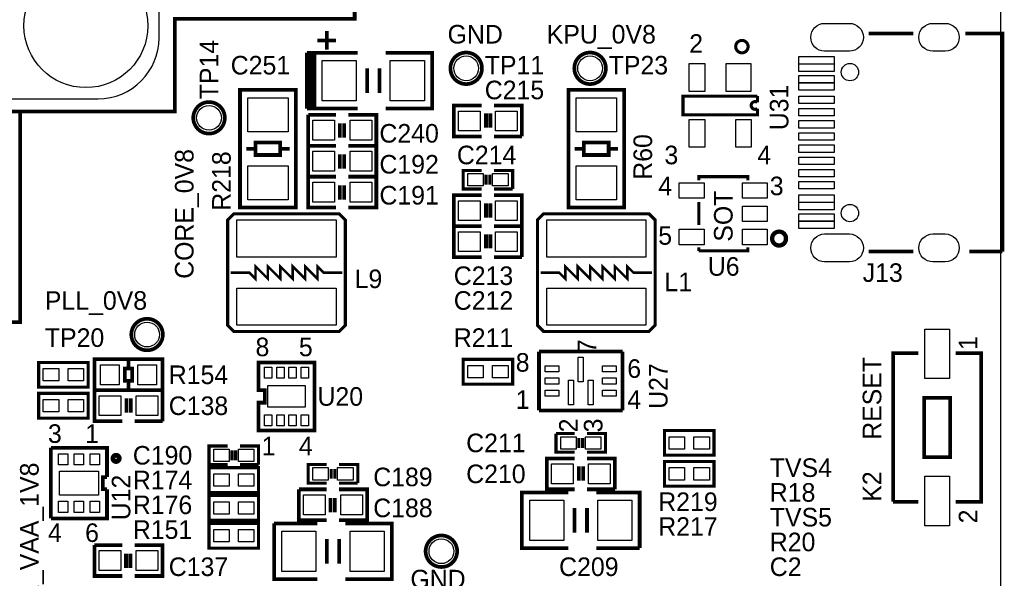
# Model space of a CAD drawing. Extents: x 0 to 83, y 0 to 145.
# Tile 17 of 21: x 40 to 80, y 43 to 66. Entities that reach past the tile are written whole.
import ezdxf

# ---------------------------------------------------------------- set-up
doc = ezdxf.new("R2010")
doc.units = 0
for name, color, linetype in [('BG_OUTLINE', 7, 'CONTINUOUS'), ('BG_SILKSCREEN_TOP', 7, 'CONTINUOUS'), ('PG_SILKSCREEN_TOP', 7, 'CONTINUOUS'), ('PIN_TOP', 12, 'CONTINUOUS'), ('RD_SILKSCREEN_TOP', 7, 'CONTINUOUS')]:
    doc.layers.add(name, color=color, linetype=linetype)

msp = doc.modelspace()

# ---------------------------------------------------------------- linework, layer by layer
at = {"layer": 'BG_OUTLINE'}
msp.add_lwpolyline([(1.999996, 139.999974), (78.068424, 139.999974, -0.414214), (80.06842, 137.999978), (80.06842, 1.999996, -0.414214), (78.068424, 0), (1.999996, 0, -0.414214), (0, 1.999996), (0, 56.291734)], format="xyb", dxfattribs=at)
at = {"layer": 'BG_SILKSCREEN_TOP', "const_width": 0.1524}
msp.add_lwpolyline([(40.64, 62.484), (39.878, 62.484), (39.878, 53.848), (36.322, 53.848), (36.322, 62.484), (46.228, 62.484), (46.228, 66.294), (53.594, 66.294), (53.594, 67.31)], dxfattribs=at)
at = {"layer": 'PG_SILKSCREEN_TOP'}
for points in [[(45.574966, 65.509902), (45.574966, 94.509844)], [(45.574966, 65.509902), (45.574966, 66.54546)], [(14.075156, 63.00978), (43.075098, 63.00978)]]:
    msp.add_lwpolyline(points, dxfattribs=at)
for points, const_width in [([(52.451, 65.024), (52.451, 65.786)], 0.1524), ([(52.07, 65.405), (52.832, 65.405)], 0.1524), ([(76.499974, 65.683892), (74.671174, 65.683892)], 0.1524), ([(80.149954, 56.744108), (80.149954, 65.683892), (78.633574, 65.683892)], 0.1524), ([(51.6382, 62.611), (51.6382, 64.897)], 0.1524), ([(51.6382, 64.897), (53.4162, 64.897)], 0.1524), ([(51.7906, 62.611), (51.7906, 64.897)], 0.1524), ([(51.943, 64.897), (53.721, 64.897)], 0.1524), ([(53.721, 62.611), (51.943, 62.611), (51.943, 64.897)], 0.1524), ([(54.864, 64.897), (56.769, 64.897), (56.769, 62.611), (54.864, 62.611)], 0.1524), ([(54.102, 64.262), (54.102, 63.246)], 0.1524), ([(54.61, 64.262), (54.61, 63.246)], 0.1524), ([(48.895, 58.547), (48.895, 63.373), (51.181, 63.373), (51.181, 58.547), (48.895, 58.547)], 0.1524), ([(62.357, 58.547), (62.357, 63.373), (64.643, 63.373), (64.643, 58.547), (62.357, 58.547)], 0.1524), ([(70.104, 63.119), (67.056, 63.119), (67.056, 62.357), (70.104, 62.357), (70.104, 62.611)], 0.127), ([(70.104, 62.865), (70.104, 63.119)], 0.127), ([(53.4162, 62.611), (51.6382, 62.611)], 0.1524), ([(58.801, 61.468), (57.658, 61.468), (57.658, 62.738), (58.801, 62.738)], 0.1524), ([(59.309, 62.738), (60.452, 62.738), (60.452, 61.468)], 0.1524), ([(51.689, 62.357), (52.832, 62.357)], 0.1524), ([(52.832, 61.087), (51.689, 61.087), (51.689, 62.357)], 0.1524), ([(53.34, 62.357), (54.483, 62.357), (54.483, 61.087), (53.34, 61.087)], 0.1524), ([(58.9788, 61.8236), (58.9788, 62.4078)], 0.1524), ([(59.1566, 61.8236), (59.1566, 62.4078)], 0.1524), ([(52.9844, 62.0014), (52.9844, 61.4172)], 0.1524), ([(53.1622, 62.0014), (53.1622, 61.4172)], 0.1524), ([(60.452, 61.468), (59.309, 61.468)], 0.1524), ([(49.149, 60.96), (49.53, 60.96)], 0.1524), ([(49.53, 60.706), (49.53, 61.214), (50.546, 61.214), (50.546, 60.706), (49.53, 60.706)], 0.1524), ([(50.927, 60.96), (50.546, 60.96)], 0.1524), ([(51.689, 61.087), (52.832, 61.087)], 0.1524), ([(52.832, 59.817), (51.689, 59.817), (51.689, 61.087)], 0.1524), ([(53.34, 61.087), (54.483, 61.087), (54.483, 59.817), (53.34, 59.817)], 0.1524), ([(62.611, 60.96), (62.992, 60.96)], 0.1524), ([(62.992, 60.706), (62.992, 61.214), (64.008, 61.214), (64.008, 60.706), (62.992, 60.706)], 0.1524), ([(64.389, 60.96), (64.008, 60.96)], 0.1524), ([(52.9844, 60.7314), (52.9844, 60.1472)], 0.1524), ([(53.1622, 60.7314), (53.1622, 60.1472)], 0.1524), ([(51.689, 59.817), (52.832, 59.817)], 0.1524), ([(52.832, 58.547), (51.689, 58.547), (51.689, 59.817)], 0.1524), ([(53.34, 59.817), (54.483, 59.817), (54.483, 58.547), (53.34, 58.547)], 0.1524), ([(58.801, 59.309), (58.039, 59.309), (58.039, 60.071), (58.801, 60.071)], 0.127), ([(58.9788, 59.4868), (58.9788, 59.8932)], 0.127), ([(59.1312, 59.4868), (59.1312, 59.8932)], 0.127), ([(59.309, 60.071), (60.071, 60.071), (60.071, 59.309)], 0.127), ([(67.698874, 59.6646), (67.698874, 59.817), (69.715126, 59.817), (69.715126, 59.6646)], 0.127), ([(52.9844, 59.4614), (52.9844, 58.8772)], 0.1524), ([(53.1622, 59.4614), (53.1622, 58.8772)], 0.1524), ([(60.071, 59.309), (59.309, 59.309)], 0.127), ([(58.801, 57.785), (57.658, 57.785), (57.658, 59.055), (58.801, 59.055)], 0.1524), ([(59.309, 59.055), (60.452, 59.055), (60.452, 57.785)], 0.1524), ([(58.9788, 58.1406), (58.9788, 58.7248)], 0.1524), ([(59.1566, 58.1406), (59.1566, 58.7248)], 0.1524), ([(67.698874, 57.8358), (67.698874, 58.7756)], 0.127), ([(48.387, 58.039), (48.387, 53.721), (48.641, 53.467), (52.959, 53.467), (53.213, 53.721), (53.213, 58.039), (52.959, 58.293), (48.641, 58.293), (48.387, 58.039)], 0.127), ([(61.087, 58.039), (61.087, 53.721), (61.341, 53.467), (65.659, 53.467), (65.913, 53.721), (65.913, 58.039), (65.659, 58.293), (61.341, 58.293), (61.087, 58.039)], 0.127), ([(58.801, 56.515), (57.658, 56.515), (57.658, 57.785), (58.801, 57.785)], 0.1524), ([(60.452, 57.785), (59.309, 57.785)], 0.1524), ([(59.309, 57.785), (60.452, 57.785), (60.452, 56.515)], 0.1524), ([(58.9788, 56.8706), (58.9788, 57.4548)], 0.1524), ([(59.1566, 56.8706), (59.1566, 57.4548)], 0.1524), ([(67.698874, 56.769), (67.698874, 56.9214)], 0.127), ([(69.715126, 56.9214), (69.715126, 56.769), (67.9958, 56.769)], 0.127), ([(60.452, 56.515), (59.309, 56.515)], 0.1524), ([(67.9958, 56.769), (67.698874, 56.769)], 0.127), ([(74.671174, 56.744108), (76.499974, 56.744108)], 0.1524), ([(78.785974, 56.744108), (80.149954, 56.744108)], 0.1524), ([(53.086, 55.88), (52.324, 55.88), (52.07, 56.134), (52.07, 55.626), (51.562, 56.134), (51.562, 55.626), (51.054, 56.134), (51.054, 55.626), (50.546, 56.134), (50.546, 55.626), (50.038, 56.134), (50.038, 55.626), (49.53, 56.134), (49.53, 55.626), (49.276, 55.88), (48.514, 55.88)], 0.1016), ([(65.786, 55.88), (65.024, 55.88), (64.77, 56.134), (64.77, 55.626), (64.262, 56.134), (64.262, 55.626), (63.754, 56.134), (63.754, 55.626), (63.246, 56.134), (63.246, 55.626), (62.738, 56.134), (62.738, 55.626), (62.23, 56.134), (62.23, 55.626), (61.976, 55.88), (61.214, 55.88)], 0.1016), ([(61.1505, 52.6415), (61.1505, 50.2285)], 0.1524), ([(64.5795, 52.6415), (61.1505, 52.6415)], 0.1524), ([(64.5795, 50.2285), (64.5795, 52.6415)], 0.1524), ([(75.6666, 46.482), (75.6666, 52.578), (76.708, 52.578)], 0.1524), ([(78.232, 52.578), (79.2734, 52.578), (79.2734, 46.482), (78.232, 46.482)], 0.1524), ([(40.64, 52.197), (42.672, 52.197), (42.672, 51.181), (40.64, 51.181), (40.64, 52.197)], 0.127), ([(42.926, 52.324), (45.72, 52.324), (45.72, 51.054), (42.926, 51.054), (42.926, 52.324)], 0.1524), ([(44.323, 52.2732), (44.323, 51.943), (44.1706, 51.943), (44.1706, 51.435), (44.4754, 51.435), (44.4754, 51.943), (44.323, 51.943)], 0.1524), ([(51.308, 52.197), (49.657, 52.197), (49.657, 51.054), (49.911, 51.054), (49.911, 50.546), (49.657, 50.546), (49.657, 49.403), (51.943, 49.403), (51.943, 52.197), (51.308, 52.197)], 0.1524), ([(60.071, 51.308), (58.039, 51.308), (58.039, 52.324), (60.071, 52.324), (60.071, 51.308)], 0.127), ([(44.323, 51.435), (44.323, 51.054)], 0.1524), ([(42.672, 49.911), (40.64, 49.911), (40.64, 50.927), (42.672, 50.927), (42.672, 49.911)], 0.127), ([(44.069, 49.784), (42.926, 49.784), (42.926, 51.054), (44.069, 51.054)], 0.1524), ([(44.577, 51.054), (45.72, 51.054), (45.72, 49.784)], 0.1524), ([(44.2468, 50.1396), (44.2468, 50.7238)], 0.1524), ([(44.4246, 50.1396), (44.4246, 50.7238)], 0.1524), ([(76.9366, 48.768), (76.9366, 50.7492), (78.0034, 50.7492), (78.0034, 48.3108), (76.9366, 48.3108), (76.9366, 48.768)], 0.1524), ([(61.1505, 50.2285), (64.5795, 50.2285)], 0.1524), ([(45.72, 49.784), (44.577, 49.784)], 0.1524), ([(61.849, 49.276), (62.611, 49.276)], 0.127), ([(62.611, 48.514), (61.849, 48.514), (61.849, 49.276)], 0.127), ([(63.119, 49.276), (63.881, 49.276), (63.881, 48.514), (63.119, 48.514)], 0.127), ([(68.326, 48.387), (66.294, 48.387), (66.294, 49.403), (68.326, 49.403), (68.326, 48.387)], 0.127), ([(62.7888, 49.0982), (62.7888, 48.6918)], 0.127), ([(62.9412, 49.0982), (62.9412, 48.6918)], 0.127), ([(41.140888, 48.694086), (41.140888, 45.793914)], 0.1524), ([(43.441112, 47.498), (43.441112, 48.694086), (41.140888, 48.694086)], 0.1524), ([(48.387, 48.006), (47.625, 48.006), (47.625, 48.768), (48.387, 48.768)], 0.127), ([(48.5648, 48.1838), (48.5648, 48.5902)], 0.127), ([(48.7172, 48.1838), (48.7172, 48.5902)], 0.127), ([(48.895, 48.768), (49.657, 48.768), (49.657, 48.006)], 0.127), ([(49.657, 48.006), (48.895, 48.006)], 0.127), ([(52.451, 47.244), (51.689, 47.244), (51.689, 48.006), (52.451, 48.006)], 0.127), ([(52.959, 48.006), (53.721, 48.006), (53.721, 47.244)], 0.127), ([(62.611, 46.99), (61.468, 46.99), (61.468, 48.26), (62.611, 48.26)], 0.1524), ([(63.119, 48.26), (64.262, 48.26), (64.262, 46.99)], 0.1524), ([(68.326, 47.117), (66.294, 47.117), (66.294, 48.133), (68.326, 48.133), (68.326, 47.117)], 0.127), ([(49.657, 46.863), (47.625, 46.863), (47.625, 47.879), (49.657, 47.879), (49.657, 46.863)], 0.127), ([(52.6288, 47.4218), (52.6288, 47.8282)], 0.127), ([(52.7812, 47.4218), (52.7812, 47.8282)], 0.127), ([(62.7888, 47.3456), (62.7888, 47.9298)], 0.1524), ([(62.9666, 47.3456), (62.9666, 47.9298)], 0.1524), ([(43.441112, 46.994064), (43.267122, 46.994064), (43.267122, 47.493936), (43.441112, 47.493936)], 0.1524), ([(53.721, 47.244), (52.959, 47.244)], 0.127), ([(41.140888, 45.793914), (43.441112, 45.793914), (43.441112, 46.99)], 0.1524), ([(51.308, 46.99), (52.451, 46.99)], 0.1524), ([(52.451, 45.72), (51.308, 45.72), (51.308, 46.99)], 0.1524), ([(52.959, 46.99), (54.102, 46.99), (54.102, 45.72), (52.959, 45.72)], 0.1524), ([(62.357, 44.577), (60.452, 44.577), (60.452, 46.863), (62.357, 46.863)], 0.1524), ([(64.262, 46.99), (63.119, 46.99)], 0.1524), ([(63.5, 46.863), (65.278, 46.863), (65.278, 44.577)], 0.1524), ([(49.657, 45.72), (47.625, 45.72), (47.625, 46.736), (49.657, 46.736), (49.657, 45.72)], 0.127), ([(52.6034, 46.6344), (52.6034, 46.0502)], 0.1524), ([(52.7812, 46.6344), (52.7812, 46.0502)], 0.1524), ([(76.708, 46.482), (75.6666, 46.482)], 0.1524), ([(62.611, 45.212), (62.611, 46.228)], 0.1524), ([(63.119, 45.212), (63.119, 46.228)], 0.1524), ([(47.625, 45.593), (49.657, 45.593), (49.657, 44.577), (47.625, 44.577), (47.625, 45.593)], 0.127), ([(50.292, 45.593), (52.07, 45.593)], 0.1524), ([(52.07, 43.307), (50.292, 43.307), (50.292, 45.593)], 0.1524), ([(53.213, 45.593), (55.118, 45.593), (55.118, 43.307), (53.213, 43.307)], 0.1524), ([(52.451, 44.958), (52.451, 43.942)], 0.1524), ([(52.959, 44.958), (52.959, 43.942)], 0.1524), ([(42.926, 44.704), (44.069, 44.704)], 0.1524), ([(44.069, 43.434), (42.926, 43.434), (42.926, 44.704)], 0.1524), ([(44.2214, 44.3484), (44.2214, 43.7642)], 0.1524), ([(44.3992, 44.3484), (44.3992, 43.7642)], 0.1524), ([(44.577, 44.704), (45.72, 44.704), (45.72, 43.434), (44.577, 43.434)], 0.1524), ([(65.278, 44.577), (63.5, 44.577)], 0.1524)]:
    msp.add_lwpolyline(points, dxfattribs=dict(at, const_width=const_width))
msp.add_lwpolyline([(43.075098, 63.00978, 0.414212), (45.574966, 65.509902)], format="xyb", dxfattribs=at)
for points, const_width in [([(69.723, 65.151, 1), (69.215, 65.151, 1), (69.723, 65.151)], 0.127), ([(58.812684, 64.262, 1), (57.519316, 64.262, 1), (58.812684, 64.262)], 0.1524), ([(63.892684, 64.262, 1), (62.599316, 64.262, 1), (63.892684, 64.262)], 0.1524), ([(48.271684, 62.23, 1), (46.978316, 62.23, 1), (48.271684, 62.23)], 0.1524), ([(70.104, 62.611, -2), (70.104, 62.865)], 0.127), ([(71.276972, 57.277, 1), (70.709028, 57.277, 1), (71.276972, 57.277)], 0.1778), ([(45.731684, 53.34, 1), (44.438316, 53.34, 1), (45.731684, 53.34)], 0.1524), ([(43.942, 48.26, 1), (43.688, 48.26, 1), (43.942, 48.26)], 0.199898), ([(57.796684, 44.45, 1), (56.503316, 44.45, 1), (57.796684, 44.45)], 0.1524)]:
    msp.add_lwpolyline(points, format="xyb", dxfattribs=dict(at, const_width=const_width))
at = {"layer": 'PIN_TOP'}
for points in [[(72.861932, 66.105532), (73.877932, 66.105532, -1), (73.877932, 64.962532), (72.861932, 64.962532, -1)], [(77.29601, 66.105532), (77.80401, 66.105532, -1), (77.80401, 64.962532), (77.29601, 64.962532, -1)], [(72.861932, 57.465468), (73.877932, 57.465468, -1), (73.877932, 56.322468), (72.861932, 56.322468, -1)], [(77.29601, 57.465468), (77.80401, 57.465468, -1), (77.80401, 56.322468), (77.29601, 56.322468, -1)]]:
    msp.add_lwpolyline(points, format="xyb", close=True, dxfattribs=at)
for points in [[(73.250044, 64.436498), (71.802244, 64.436498), (71.802244, 64.741298), (73.250044, 64.741298)], [(52.2605, 62.9285), (52.2605, 64.5795), (53.6575, 64.5795), (53.6575, 62.9285)], [(55.0545, 62.9285), (55.0545, 64.5795), (56.4515, 64.5795), (56.4515, 62.9285)], [(67.945, 64.4525), (67.945, 63.3095), (67.31, 63.3095), (67.31, 64.4525)], [(69.83476, 64.4525), (69.83476, 63.3095), (68.81876, 63.3095), (68.81876, 64.4525)], [(73.250044, 64.136524), (71.802244, 64.136524), (71.802244, 64.441324), (73.250044, 64.441324)], [(73.250044, 63.661544), (71.802244, 63.661544), (71.802244, 63.966344), (73.250044, 63.966344)], [(73.250044, 63.36157), (71.802244, 63.36157), (71.802244, 63.66637), (73.250044, 63.66637)], [(50.8635, 61.6585), (49.2125, 61.6585), (49.2125, 63.0555), (50.8635, 63.0555)], [(64.3255, 61.6585), (62.6745, 61.6585), (62.6745, 63.0555), (64.3255, 63.0555)], [(73.250044, 62.81166), (71.802244, 62.81166), (71.802244, 63.11646), (73.250044, 63.11646)], [(73.250044, 62.311534), (71.802244, 62.311534), (71.802244, 62.616334), (73.250044, 62.616334)], [(58.7375, 62.5094), (58.7375, 61.6966), (57.8485, 61.6966), (57.8485, 62.5094)], [(60.2615, 62.5094), (60.2615, 61.6966), (59.3725, 61.6966), (59.3725, 62.5094)], [(67.945, 62.1665), (67.945, 61.0235), (67.31, 61.0235), (67.31, 62.1665)], [(69.85, 62.1665), (69.85, 61.0235), (69.215, 61.0235), (69.215, 62.1665)], [(51.8795, 61.3156), (51.8795, 62.1284), (52.7685, 62.1284), (52.7685, 61.3156)], [(53.4035, 61.3156), (53.4035, 62.1284), (54.2925, 62.1284), (54.2925, 61.3156)], [(73.250044, 61.811662), (71.802244, 61.811662), (71.802244, 62.116462), (73.250044, 62.116462)], [(73.250044, 61.311536), (71.802244, 61.311536), (71.802244, 61.616336), (73.250044, 61.616336)], [(73.250044, 60.811664), (71.802244, 60.811664), (71.802244, 61.116464), (73.250044, 61.116464)], [(51.8795, 60.0456), (51.8795, 60.8584), (52.7685, 60.8584), (52.7685, 60.0456)], [(53.4035, 60.0456), (53.4035, 60.8584), (54.2925, 60.8584), (54.2925, 60.0456)], [(73.250044, 60.311538), (71.802244, 60.311538), (71.802244, 60.616338), (73.250044, 60.616338)], [(50.8635, 58.8645), (49.2125, 58.8645), (49.2125, 60.2615), (50.8635, 60.2615)], [(64.3255, 58.8645), (62.6745, 58.8645), (62.6745, 60.2615), (64.3255, 60.2615)], [(58.8645, 59.944), (58.8645, 59.436), (58.2295, 59.436), (58.2295, 59.944)], [(59.8805, 59.944), (59.8805, 59.436), (59.2455, 59.436), (59.2455, 59.944)], [(73.250044, 59.811666), (71.802244, 59.811666), (71.802244, 60.116466), (73.250044, 60.116466)], [(51.8795, 58.7756), (51.8795, 59.5884), (52.7685, 59.5884), (52.7685, 58.7756)], [(53.4035, 58.7756), (53.4035, 59.5884), (54.2925, 59.5884), (54.2925, 58.7756)], [(67.9196, 58.928), (66.9036, 58.928), (66.9036, 59.563), (67.9196, 59.563)], [(70.5104, 58.928), (69.4944, 58.928), (69.4944, 59.563), (70.5104, 59.563)], [(73.250044, 59.31154), (71.802244, 59.31154), (71.802244, 59.61634), (73.250044, 59.61634)], [(73.250044, 58.76163), (71.802244, 58.76163), (71.802244, 59.06643), (73.250044, 59.06643)], [(58.7375, 58.8264), (58.7375, 58.0136), (57.8485, 58.0136), (57.8485, 58.8264)], [(60.2615, 58.8264), (60.2615, 58.0136), (59.3725, 58.0136), (59.3725, 58.8264)], [(70.5104, 57.9755), (69.4944, 57.9755), (69.4944, 58.6105), (70.5104, 58.6105)], [(73.250044, 58.461656), (71.802244, 58.461656), (71.802244, 58.766456), (73.250044, 58.766456)], [(73.250044, 57.986676), (71.802244, 57.986676), (71.802244, 58.291476), (73.250044, 58.291476)], [(48.768, 58.042048), (52.832, 58.042048), (52.832, 56.518048), (48.768, 56.518048)], [(61.468, 58.042048), (65.532, 58.042048), (65.532, 56.518048), (61.468, 56.518048)], [(73.250044, 57.686702), (71.802244, 57.686702), (71.802244, 57.991502), (73.250044, 57.991502)], [(58.7375, 57.5564), (58.7375, 56.7436), (57.8485, 56.7436), (57.8485, 57.5564)], [(60.2615, 57.5564), (60.2615, 56.7436), (59.3725, 56.7436), (59.3725, 57.5564)], [(67.9196, 57.023), (66.9036, 57.023), (66.9036, 57.658), (67.9196, 57.658)], [(70.5104, 57.023), (69.4944, 57.023), (69.4944, 57.658), (70.5104, 57.658)], [(48.768, 55.241952), (52.832, 55.241952), (52.832, 53.717952), (48.768, 53.717952)], [(61.468, 55.241952), (65.532, 55.241952), (65.532, 53.717952), (61.468, 53.717952)], [(77.978, 53.561996), (77.978, 51.529996), (76.962, 51.529996), (76.962, 53.561996)], [(43.18, 51.2826), (43.18, 52.0954), (43.942, 52.0954), (43.942, 51.2826)], [(44.704, 51.2826), (44.704, 52.0954), (45.466, 52.0954), (45.466, 51.2826)], [(58.8645, 52.07), (58.8645, 51.562), (58.2295, 51.562), (58.2295, 52.07)], [(59.8805, 52.07), (59.8805, 51.562), (59.2455, 51.562), (59.2455, 52.07)], [(62.9666, 52.41798), (62.9666, 51.40198), (62.7634, 51.40198), (62.7634, 52.41798)], [(40.8305, 51.435), (40.8305, 51.943), (41.4655, 51.943), (41.4655, 51.435)], [(41.8465, 51.435), (41.8465, 51.943), (42.4815, 51.943), (42.4815, 51.435)], [(49.897538, 51.550062), (49.897538, 52.007262), (50.202338, 52.007262), (50.202338, 51.550062)], [(50.397664, 51.550062), (50.397664, 52.007262), (50.702464, 52.007262), (50.702464, 51.550062)], [(50.897536, 51.550062), (50.897536, 52.007262), (51.202336, 52.007262), (51.202336, 51.550062)], [(51.397662, 51.550062), (51.397662, 52.007262), (51.702462, 52.007262), (51.702462, 51.550062)], [(61.969396, 51.808126), (61.410596, 51.808126), (61.410596, 52.062126), (61.969396, 52.062126)], [(64.319404, 51.808126), (63.760604, 51.808126), (63.760604, 52.062126), (64.319404, 52.062126)], [(61.969396, 51.308), (61.410596, 51.308), (61.410596, 51.562), (61.969396, 51.562)], [(62.56655, 51.46802), (62.56655, 50.45202), (62.36335, 50.45202), (62.36335, 51.46802)], [(63.36665, 51.46802), (63.36665, 50.45202), (63.16345, 50.45202), (63.16345, 51.46802)], [(64.319404, 51.308), (63.760604, 51.308), (63.760604, 51.562), (64.319404, 51.562)], [(51.562, 50.3555), (50.038, 50.3555), (50.038, 51.2445), (51.562, 51.2445)], [(61.969396, 50.807874), (61.410596, 50.807874), (61.410596, 51.061874), (61.969396, 51.061874)], [(64.319404, 50.807874), (63.760604, 50.807874), (63.760604, 51.061874), (64.319404, 51.061874)], [(41.4655, 50.673), (41.4655, 50.165), (40.8305, 50.165), (40.8305, 50.673)], [(42.4815, 50.673), (42.4815, 50.165), (41.8465, 50.165), (41.8465, 50.673)], [(44.0055, 50.8254), (44.0055, 50.0126), (43.1165, 50.0126), (43.1165, 50.8254)], [(45.5295, 50.8254), (45.5295, 50.0126), (44.6405, 50.0126), (44.6405, 50.8254)], [(49.897538, 49.592738), (49.897538, 50.049938), (50.202338, 50.049938), (50.202338, 49.592738)], [(50.397664, 49.592738), (50.397664, 50.049938), (50.702464, 50.049938), (50.702464, 49.592738)], [(50.897536, 49.592738), (50.897536, 50.049938), (51.202336, 50.049938), (51.202336, 49.592738)], [(51.397662, 49.592738), (51.397662, 50.049938), (51.702462, 50.049938), (51.702462, 49.592738)], [(62.0395, 48.641), (62.0395, 49.149), (62.6745, 49.149), (62.6745, 48.641)], [(63.0555, 48.641), (63.0555, 49.149), (63.6905, 49.149), (63.6905, 48.641)], [(67.1195, 49.149), (67.1195, 48.641), (66.4845, 48.641), (66.4845, 49.149)], [(68.1355, 49.149), (68.1355, 48.641), (67.5005, 48.641), (67.5005, 49.149)], [(41.450514, 47.990506), (41.450514, 48.447706), (41.831514, 48.447706), (41.831514, 47.990506)], [(42.1005, 47.990506), (42.1005, 48.447706), (42.4815, 48.447706), (42.4815, 47.990506)], [(42.750486, 47.990506), (42.750486, 48.447706), (43.131486, 48.447706), (43.131486, 47.990506)], [(48.4505, 48.641), (48.4505, 48.133), (47.8155, 48.133), (47.8155, 48.641)], [(49.4665, 48.641), (49.4665, 48.133), (48.8315, 48.133), (48.8315, 48.641)], [(41.4909, 47.7393), (43.0911, 47.7393), (43.0911, 46.7487), (41.4909, 46.7487)], [(52.5145, 47.879), (52.5145, 47.371), (51.8795, 47.371), (51.8795, 47.879)], [(53.5305, 47.879), (53.5305, 47.371), (52.8955, 47.371), (52.8955, 47.879)], [(62.5475, 48.0314), (62.5475, 47.2186), (61.6585, 47.2186), (61.6585, 48.0314)], [(64.0715, 48.0314), (64.0715, 47.2186), (63.1825, 47.2186), (63.1825, 48.0314)], [(67.1195, 47.879), (67.1195, 47.371), (66.4845, 47.371), (66.4845, 47.879)], [(68.1355, 47.879), (68.1355, 47.371), (67.5005, 47.371), (67.5005, 47.879)], [(48.4505, 47.625), (48.4505, 47.117), (47.8155, 47.117), (47.8155, 47.625)], [(49.4665, 47.625), (49.4665, 47.117), (48.8315, 47.117), (48.8315, 47.625)], [(77.978, 47.530004), (77.978, 45.498004), (76.962, 45.498004), (76.962, 47.530004)], [(41.450514, 46.040294), (41.450514, 46.497494), (41.831514, 46.497494), (41.831514, 46.040294)], [(42.1005, 46.040294), (42.1005, 46.497494), (42.4815, 46.497494), (42.4815, 46.040294)], [(42.750486, 46.040294), (42.750486, 46.497494), (43.131486, 46.497494), (43.131486, 46.040294)], [(48.4505, 46.482), (48.4505, 45.974), (47.8155, 45.974), (47.8155, 46.482)], [(49.4665, 46.482), (49.4665, 45.974), (48.8315, 45.974), (48.8315, 46.482)], [(51.4985, 45.9486), (51.4985, 46.7614), (52.3875, 46.7614), (52.3875, 45.9486)], [(53.0225, 45.9486), (53.0225, 46.7614), (53.9115, 46.7614), (53.9115, 45.9486)], [(62.1665, 46.5455), (62.1665, 44.8945), (60.7695, 44.8945), (60.7695, 46.5455)], [(64.9605, 46.5455), (64.9605, 44.8945), (63.5635, 44.8945), (63.5635, 46.5455)], [(47.8155, 44.831), (47.8155, 45.339), (48.4505, 45.339), (48.4505, 44.831)], [(48.8315, 44.831), (48.8315, 45.339), (49.4665, 45.339), (49.4665, 44.831)], [(50.6095, 43.6245), (50.6095, 45.2755), (52.0065, 45.2755), (52.0065, 43.6245)], [(53.4035, 43.6245), (53.4035, 45.2755), (54.8005, 45.2755), (54.8005, 43.6245)], [(43.1165, 43.6626), (43.1165, 44.4754), (44.0055, 44.4754), (44.0055, 43.6626)], [(44.6405, 43.6626), (44.6405, 44.4754), (45.5295, 44.4754), (45.5295, 43.6626)]]:
    msp.add_lwpolyline(points, close=True, dxfattribs=at)
for centre, radius in [((42.575226, 66.010028), 2.54), ((58.166, 64.262), 0.508), ((63.246, 64.262), 0.508), ((73.90003, 64.104012), 0.3556), ((47.625, 62.23), 0.508), ((73.90003, 58.323988), 0.3556), ((45.085, 53.34), 0.508), ((57.15, 44.45), 0.508)]:
    msp.add_circle(centre, radius, dxfattribs=at)

# ---------------------------------------------------------------- texts
at = {"layer": 'BG_SILKSCREEN_TOP'}
for s, p in [('GND', (57.404, 65.278)), ('KPU_0V8', (61.468, 65.278)), ('PLL_0V8', (40.894, 54.356)), ('GND', (55.88, 42.926))]:
    msp.add_text(s, height=0.762, dxfattribs=at).set_placement(p)
for s, p in [('CORE_0V8', (46.99, 55.626)), ('RESET', (75.184, 49.022)), ('DDR_VAA_1V8', (40.64, 40.894))]:
    msp.add_text(s, height=0.762, rotation=90, dxfattribs=at).set_placement(p)
at = {"layer": 'PG_SILKSCREEN_TOP'}
for s, p in [('2', (67.31, 64.897)), ('3', (66.294, 60.325)), ('4', (70.104, 60.325)), ('4', (66.04, 59.055)), ('3', (70.612, 59.055)), ('5', (66.04, 57.023)), ('8', (49.53, 52.451)), ('5', (51.308, 52.451)), ('8', (60.198, 51.816)), ('6', (64.77, 51.562)), ('1', (60.198, 50.292)), ('4', (64.77, 50.292)), ('3', (41.021, 48.895)), ('1', (42.545, 48.895)), ('1', (49.784, 48.387)), ('4', (51.308, 48.387)), ('4', (41.021, 44.831)), ('6', (42.545, 44.831))]:
    msp.add_text(s, height=0.762, dxfattribs=at).set_placement(p)
for s, p in [('SOT', (69.088, 57.15)), ('7', (63.5, 52.578)), ('1', (79.121, 52.705)), ('2', (62.738, 49.3268)), ('3', (63.754, 49.3268)), ('2', (79.121, 45.593))]:
    msp.add_text(s, height=0.762, rotation=90, dxfattribs=at).set_placement(p)
at = {"layer": 'RD_SILKSCREEN_TOP'}
for s, p in [('TP14', (48.006, 62.992)), ('U31', (71.374, 61.722)), ('R60', (65.786, 59.69)), ('R218', (48.514, 58.42)), ('U27', (66.421, 50.292)), ('K2', (75.184, 46.482)), ('U12', (44.3992, 45.72))]:
    msp.add_text(s, height=0.762, rotation=90, dxfattribs=at).set_placement(p)
for s, p in [('C251', (48.514, 64.008)), ('TP11', (58.928, 64.008)), ('TP23', (64.008, 64.008)), ('C215', (58.928, 62.992)), ('C240', (54.61, 61.214)), ('C214', (57.785, 60.325)), ('C192', (54.61, 59.944)), ('C191', (54.61, 58.674)), ('U6', (68.072, 55.753)), ('C213', (57.658, 55.372)), ('J13', (74.422, 55.499)), ('L9', (53.594, 55.245)), ('L1', (66.294, 55.118)), ('C212', (57.658, 54.356)), ('TP20', (40.894, 52.832)), ('R211', (57.658, 52.832)), ('R154', (45.974, 51.308)), ('U20', (52.07, 50.419)), ('C138', (45.974, 50.038)), ('C211', (58.166, 48.514)), ('C190', (44.5008, 48.006)), ('TVS4', (70.612, 47.498)), ('R174', (44.5008, 46.99)), ('C189', (54.356, 47.117)), ('C210', (58.166, 47.244)), ('R18', (70.612, 46.482)), ('R219', (66.04, 46.101)), ('R176', (44.5008, 45.974)), ('C188', (54.356, 45.847)), ('TVS5', (70.612, 45.466)), ('R151', (44.5008, 44.958)), ('R217', (66.04, 45.085)), ('R20', (70.612, 44.45)), ('C137', (45.974, 43.434)), ('C209', (61.976, 43.434)), ('C2', (70.612, 43.434))]:
    msp.add_text(s, height=0.762, dxfattribs=at).set_placement(p)

doc.saveas('drawing.dxf')
